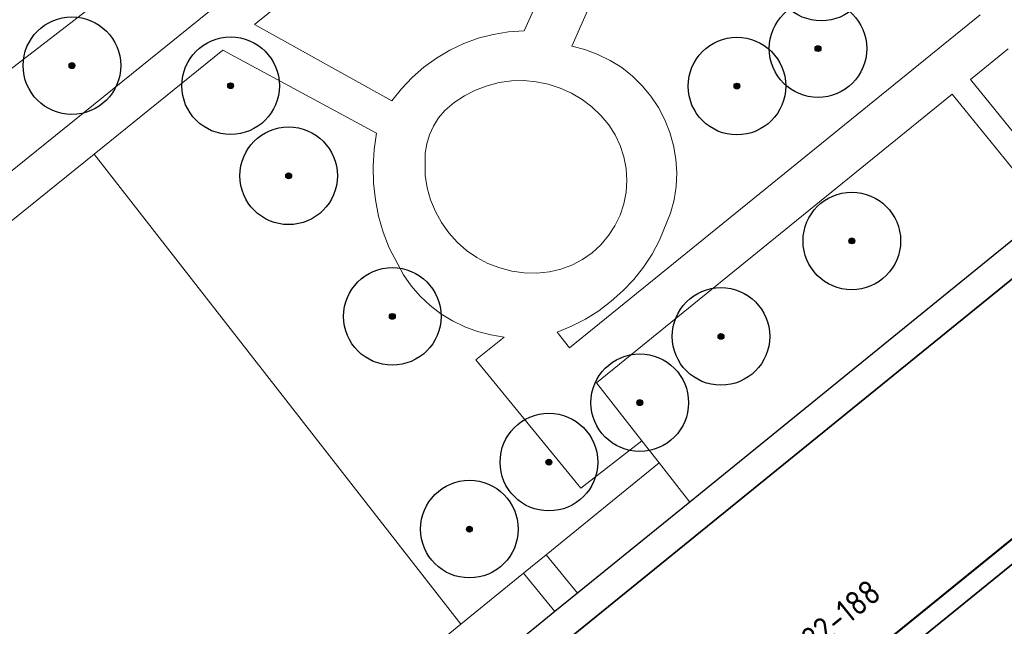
# Model space of a CAD drawing. Header units: metres. Extents: x 92877 to 94117, y 464509 to 465451.
# Tile 80 of 102: x 93310 to 93360, y 465198 to 465229. Entities that reach past the tile are written whole.
import ezdxf
from ezdxf.enums import TextEntityAlignment as Align

# ---------------------------------------------------------------- set-up
doc = ezdxf.new("R2010")
doc.units = ezdxf.units.M
doc.linetypes.add('XX-PROJECTGRENS', pattern=[18, 12, -3, 0, -3])
doc.layers.get('0').update_dxf_attribs({"linetype": 'CONTINUOUS'})
for name, color, linetype, lineweight in [('B-WE-GR-BEPLANTING_CULTUUR-G', 252, 'CONTINUOUS', 18), ('B-WE-GR-BOOM-S', 90, 'CONTINUOUS', 25), ('B-WE-GR-HAAG-G', 252, 'GR-HAAG1', 13), ('B-WE-OG-TOPOGRAFIE_BEBOUWING-GV', 252, 'CONTINUOUS', 35), ('B-WE-OG-TOPOGRAFIE_HUISNUMMER-T25', 7, 'CONTINUOUS', 20), ('B-WE-VH-VERHARDING-GV', 252, 'CONTINUOUS', 18), ('N-WE-KG-GRENS_PROJECT-G', 1, 'XX-PROJECTGRENS', 35)]:
    doc.layers.add(name, color=color, linetype=linetype, lineweight=lineweight)
doc.layers.add('B_OVERBOUWLIJN_LIJN_1', color=252, linetype='CONTINUOUS')
doc.styles.get("Standard").update_dxf_attribs({"font": 'isocp.shx'})
doc.linetypes.add('GR-HAAG1', pattern='A,6,[176,NLCS.SHX,S=0.125,R=0,X=0,Y=0],-2', length=8)

# ---------------------------------------------------------------- blocks, each defined once
blk = doc.blocks.new('SGR-BOOM_01')
at = {"ltscale": 0.1}
h = blk.add_hatch(color=256, dxfattribs=at)
edge = h.paths.add_edge_path()
edge.add_arc((0, 0), 0.15, 0, 360)
for radius in [2.5, 0.045]:
    blk.add_circle((0, 0), radius)
blk.add_circle((0, 0), 0.15, dxfattribs=at)

msp = doc.modelspace()

# ---------------------------------------------------------------- linework, layer by layer
at = {"layer": 'B-WE-GR-BEPLANTING_CULTUUR-G'}
for p, q in [((93332.285, 465198.195), (93313.496, 465222.277)), ((93341.562, 465207.597), (93342.439, 465206.473)), ((93342.439, 465206.473), (93336.66, 465201.75)), ((93342.439, 465206.473), (93344.012, 465204.458)), ((93335.5, 465200.81), (93332.285, 465198.195)), ((93332.285, 465198.195), (93317.074, 465185.822))]:
    msp.add_line(p, q, dxfattribs=at)
at = {"layer": 'B-WE-GR-HAAG-G', "flags": 128}
msp.add_lwpolyline([(93313.85, 465238.61), (93318.04, 465233.45), (93263.08, 465191.08), (93246.89, 465177.72)], dxfattribs=at)
at = {"layer": 'B-WE-OG-TOPOGRAFIE_BEBOUWING-GV'}
for p, q in [((93328.604, 465189.992), (93364.014, 465218.731)), ((93373.615, 465211.897), (93335.712, 465181.136))]:
    msp.add_line(p, q, dxfattribs=at)
at = {"layer": 'B-WE-VH-VERHARDING-GV'}
for p, q in [((93333.04, 465225.564), (93332.475, 465225.276)), ((93336.66, 465201.75), (93335.5, 465200.81)), ((93338.267, 465199.792), (93336.66, 465201.75)), ((93335.5, 465200.81), (93337.102, 465198.845)), ((93337.102, 465198.845), (93338.267, 465199.792))]:
    msp.add_line(p, q, dxfattribs=at)
at = {"layer": 'B-WE-VH-VERHARDING-GV', "flags": 128}
for points in [[(93337.965, 465227.806), (93339.1, 465230.38), (93350.57, 465239.55)], [(93331.682, 465239.522), (93271.62, 465191.05), (93270.29, 465189.18)], [(93328.754, 465225.004), (93321.721, 465228.916), (93332.941, 465237.974)], [(93332.941, 465237.974), (93337.323, 465232.579), (93335.527, 465228.604)], [(93358.896, 465229.419), (93337.854, 465212.349), (93337.219, 465213.163)], [(93335.527, 465228.604), (93334.734, 465228.547), (93333.95, 465228.417), (93333.181, 465228.215), (93332.434, 465227.943), (93331.716, 465227.603), (93331.032, 465227.198), (93330.388, 465226.731), (93329.791, 465226.206), (93329.245, 465225.629), (93328.754, 465225.004)], [(93313.496, 465222.277), (93320.09, 465227.6), (93327.968, 465223.363)], [(93337.219, 465213.163), (93337.961, 465213.467), (93338.674, 465213.834), (93339.354, 465214.26), (93339.994, 465214.743), (93340.591, 465215.278), (93341.141, 465215.863), (93341.638, 465216.492), (93342.08, 465217.162), (93342.463, 465217.866), (93343.031, 465219.257), (93343.208, 465219.935), (93343.312, 465220.628), (93343.343, 465221.328), (93343.3, 465222.028), (93343.184, 465222.719), (93342.996, 465223.394), (93342.738, 465224.045), (93342.413, 465224.666), (93342.024, 465225.25), (93341.577, 465225.789), (93341.075, 465226.278), (93340.525, 465226.712), (93339.932, 465227.085), (93339.303, 465227.394), (93338.645, 465227.635), (93337.965, 465227.806)], [(93364.186, 465218.96), (93358.393, 465226.108), (93360.328, 465227.677)], [(93332.475, 465225.276), (93331.946, 465224.925), (93331.459, 465224.518), (93331.15, 465224.138), (93330.892, 465223.722), (93330.689, 465223.277), (93330.545, 465222.809), (93330.462, 465222.326), (93330.466, 465221.194), (93330.565, 465220.558), (93330.737, 465219.938), (93330.98, 465219.342), (93331.29, 465218.778), (93331.663, 465218.254), (93332.095, 465217.776), (93332.579, 465217.352), (93333.108, 465216.986), (93333.677, 465216.685), (93334.277, 465216.451), (93334.899, 465216.288), (93335.537, 465216.199), (93336.18, 465216.184), (93336.821, 465216.244), (93337.411, 465216.384), (93337.979, 465216.599), (93338.515, 465216.883), (93339.01, 465217.233), (93339.457, 465217.643), (93339.849, 465218.107), (93340.179, 465218.616), (93340.442, 465219.163), (93340.634, 465219.738), (93340.751, 465220.334), (93340.792, 465220.939), (93340.756, 465221.545), (93340.643, 465222.141), (93340.456, 465222.718), (93340.198, 465223.267), (93339.872, 465223.779), (93339.463, 465224.265), (93339.003, 465224.702), (93338.497, 465225.085), (93337.951, 465225.409), (93337.372, 465225.67), (93336.768, 465225.864), (93336.146, 465225.99), (93335.513, 465226.046), (93334.879, 465226.03), (93334.25, 465225.944), (93333.634, 465225.788), (93333.04, 465225.564)], [(93341.562, 465207.597), (93339.241, 465210.571), (93357.462, 465225.352), (93362.335, 465219.34)], [(93327.968, 465223.363), (93327.845, 465222.514), (93327.794, 465221.657), (93327.815, 465220.8), (93327.91, 465219.947), (93328.077, 465219.105), (93328.315, 465218.281), (93328.623, 465217.48), (93329.342, 465216.102), (93329.745, 465215.533), (93330.204, 465215.007), (93330.712, 465214.53), (93331.266, 465214.106), (93331.859, 465213.739), (93332.486, 465213.433), (93333.14, 465213.192), (93333.815, 465213.017), (93334.504, 465212.91)], [(93291.978, 465165.409), (93291.115, 465166.468), (93290.25, 465165.76), (93271.94, 465189.02), (93290.11, 465203.4), (93313.496, 465222.277)], [(93334.504, 465212.91), (93333.06, 465211.738), (93338.44, 465205.16), (93341.562, 465207.597)]]:
    msp.add_lwpolyline(points, dxfattribs=at)
at = {"layer": 'B_OVERBOUWLIJN_LIJN_1'}
for p, q in [((93362.335, 465219.34), (93344.012, 465204.458)), ((93344.012, 465204.458), (93338.267, 465199.792)), ((93338.267, 465199.792), (93337.102, 465198.845)), ((93337.102, 465198.845), (93318.665, 465183.87))]:
    msp.add_line(p, q, dxfattribs=at)
at = {"layer": 'N-WE-KG-GRENS_PROJECT-G', "const_width": 0.1, "flags": 128}
msp.add_lwpolyline([(93142.804, 465086.89), (93145.447, 465089.504), (93147.332, 465091.955), (93148.613, 465093.182), (93161.411, 465113.679), (93167.204, 465122.957), (93170.456, 465128.173), (93179.763, 465143.103), (93186.894, 465154.496), (93187.89, 465154.904), (93188.17, 465154.679), (93191.39, 465152.077), (93194.828, 465149.413), (93202.752, 465142.922), (93211.334, 465136.086), (93246.401, 465107.701), (93253.059, 465102.314), (93253.343, 465100.976), (93245.804, 465089.865), (93244.522, 465087.941), (93231.812, 465069.293), (93227.954, 465063.58), (93226.853, 465062.424), (93215.691, 465046.012), (93211.996, 465040.636), (93204.425, 465029.753), (93202.609, 465027.143), (93198.032, 465020.213), (93194.363, 465014.869), (93190.619, 465009.505), (93189.819, 465008.221), (93185.531, 465002.305), (93181.433, 464996.691), (93178.696, 464993.153), (93172.103, 464984.564), (93163.085, 464972.835), (93161.131, 464970.564), (93154.083, 464961.647), (93148.985, 464955.311), (93145.469, 464951.039), (93138.605, 464942.927), (93131.702, 464935.14), (93128.236, 464931.41), (93126.865, 464929.653), (93122.062, 464924.79), (93112.82, 464915.353), (93112.694, 464915.474), (93110.007, 464912.809), (93108.158, 464914.641), (93097.954, 464904.418), (93099.616, 464902.379), (93097.346, 464900.004), (93095.105, 464898.042), (93093.141, 464896.427), (93087.358, 464891.835), (93084.647, 464889.561), (93079.687, 464885.222), (93073.559, 464880.645), (93064.795, 464874.789), (93057.662, 464870.165), (93057.255, 464870.007), (93057.168, 464870.002), (93056.607, 464870.091), (93053.277, 464868.411), (93060.039, 464854.372), (93062.426, 464849.152), (93065.249, 464843.338), (93068.532, 464844.778), (93069.154, 464846.147), (93077.316, 464850.716), (93083.11, 464853.91), (93083.112, 464853.905), (93087.983, 464856.618), (93087.623, 464857.315), (93087.914, 464857.845), (93094.137, 464862.208), (93094.032, 464862.502), (93094.431, 464862.805), (93094.609, 464862.539), (93096.966, 464864.191), (93097.445, 464863.691), (93100.286, 464866.409), (93107.265, 464873.112), (93113.757, 464878.765), (93119.027, 464883.354), (93126.19, 464890.319), (93126.053, 464890.447), (93129.224, 464893.588), (93132.754, 464897.33), (93136.979, 464901.466), (93141.064, 464906.039), (93145.123, 464910.02), (93146.946, 464911.937), (93151.571, 464916.872), (93154.026, 464919.546), (93161.923, 464928.693), (93166.437, 464933.828), (93170.519, 464938.737), (93174.372, 464943.51), (93176.337, 464945.983), (93178.669, 464948.924), (93181.236, 464952.541), (93184.321, 464956.452), (93185.617, 464958.052), (93188.572, 464961.84), (93195.315, 464970.699), (93197.093, 464969.277), (93199.637, 464972.465), (93198.95, 464972.958), (93202.951, 464977.949), (93202.249, 464978.521), (93202.364, 464978.666), (93202.234, 464979.72), (93202.711, 464980.328), (93203.771, 464980.458), (93206.283, 464983.648), (93206.153, 464984.709), (93206.628, 464985.314), (93207.678, 464985.434), (93209.477, 464987.722), (93211.5, 464990.295), (93211.38, 464991.345), (93211.858, 464991.954), (93212.908, 464992.074), (93215.413, 464995.259), (93215.283, 464996.319), (93215.758, 464996.923), (93216.817, 464997.043), (93217.976, 464998.513), (93217.195, 464999.188), (93221.285, 465004.117), (93220.562, 465004.619), (93224.498, 465009.504), (93223.744, 465010.107), (93228.745, 465016.379), (93228.548, 465017.661), (93229.799, 465019.138), (93230.171, 465019.204), (93232.859, 465016.92), (93240.879, 465028.723), (93247.237, 465037.466), (93243.345, 465039.426), (93245.385, 465042.407), (93267.791, 465074.762), (93271.654, 465080.832), (93274.315, 465084.653), (93274.677, 465085.271), (93280.631, 465092.992), (93283.915, 465097.533), (93293.238, 465109.1), (93296.471, 465112.853), (93305.145, 465123.792), (93308.461, 465126.639), (93309.398, 465127), (93310.34, 465127.104), (93311.021, 465127.029), (93311.569, 465126.572), (93314.325, 465123.425), (93311.446, 465121.218), (93317.763, 465113.435), (93320.742, 465115.844), (93321.734, 465114.618), (93318.743, 465112.198), (93332.363, 465095.383), (93335.324, 465097.784), (93336.313, 465096.566), (93333.394, 465094.197), (93346.863, 465077.572), (93349.745, 465079.914), (93350.754, 465078.674), (93347.845, 465076.305), (93354.176, 465068.5), (93362.85, 465075.591), (93361.376, 465077.286), (93365.219, 465080.332), (93350.596, 465098.232), (93346.729, 465095.077), (93346.089, 465095.987), (93350.715, 465099.775, 0.50922), (93350.922, 465101.967), (93324.402, 465134.651), (93320.907, 465131.811), (93318.885, 465134.322, -0.098106), (93317.859, 465136.546), (93317.809, 465136.827), (93329.287, 465148.479), (93335.156, 465154.254), (93344.697, 465163.309, -0.349567), (93347.493, 465163.354), (93347.813, 465163.049), (93349.127, 465161.413), (93346.391, 465159.229), (93348.191, 465157.343), (93348.243, 465157.384), (93353.341, 465151.084), (93356.361, 465153.524), (93357.294, 465152.369), (93354.273, 465149.929), (93367.901, 465133.094), (93370.919, 465135.533), (93371.856, 465134.369), (93368.844, 465131.928), (93379.841, 465118.334), (93382.859, 465120.772), (93383.785, 465119.621), (93380.762, 465117.178), (93384.644, 465112.392), (93390.968, 465117.536), (93393.698, 465119.744), (93389.575, 465124.751), (93393.126, 465127.653), (93381.652, 465141.958), (93378.045, 465139.012), (93374.932, 465142.847), (93384.724, 465150.628, 0.393005), (93384.971, 465152.673), (93376.322, 465163.131, 0.393551), (93374.278, 465163.377), (93369.858, 465159.798), (93359.893, 465172.144), (93359.196, 465171.59), (93356.894, 465174.416), (93366.327, 465182.365), (93383.74, 465196.71, -0.309181), (93386.819, 465196.235), (93386.977, 465196.072), (93387.797, 465195.067), (93385.13, 465192.859), (93391.412, 465185.104), (93394.43, 465187.543), (93395.435, 465186.298), (93392.425, 465183.858), (93405.872, 465167.212), (93408.891, 465169.662), (93409.895, 465168.418), (93406.884, 465165.977), (93415.682, 465155.114), (93422.305, 465160.477), (93419.312, 465164.504), (93427.805, 465171.459), (93432.936, 465175.602, 0.389945), (93433.117, 465177.605), (93406.306, 465210.598, 0.403895), (93404.272, 465210.792), (93395.071, 465203.259, -0.04985), (93394.529, 465205.075), (93406.003, 465214.474), (93406.153, 465214.258), (93408.855, 465216.515), (93413.243, 465220.126), (93424.061, 465228.978), (93433.335, 465236.564), (93456.901, 465255.803), (93462.358, 465260.256), (93474.24, 465257.384), (93487.491, 465268.365), (93481.957, 465274.413), (93477.953, 465270.75), (93460.622, 465275.164), (93454.054, 465277.377), (93450.532, 465272.851), (93448.516, 465271.205), (93400.455, 465231.959), (93399.011, 465233.652), (93395.691, 465230.975), (93395.475, 465231.241), (93389.321, 465226.059), (93372.983, 465212.672), (93260.058, 465121.022), (93254.212, 465128.327), (93255.485, 465129.359), (93251.172, 465134.67), (93250.976, 465134.513), (93249.73, 465136.066), (93249.925, 465136.222), (93245.512, 465141.593), (93245.414, 465141.489), (93215.797, 465178.086), (93224.817, 465185.374), (93221.615, 465189.311), (93221.504, 465189.439), (93221.504, 465189.484), (93221.582, 465189.664), (93258.555, 465216.278), (93287.858, 465237.306), (93316.719, 465257.815), (93323.665, 465262.74), (93325.266, 465260.773), (93334.631, 465268.404), (93348.967, 465280.041), (93353.283, 465283.494), (93353.525, 465283.192), (93373.219, 465297.094), (93403.844, 465318.948), (93403.686, 465319.158), (93405.483, 465320.403), (93410.351, 465324.912), (93402.835, 465333.569), (93398.335, 465338.895), (93392.573, 465334.08), (93389.104, 465331.474), (93348.447, 465302.964), (93320.1, 465282.787), (93289.014, 465260.48), (93254.82, 465235.917), (93226.588, 465215.717), (93213.129, 465205.995), (93182.769, 465181.222), (93183.254, 465180.57), (93182.292, 465179.905), (93183.685, 465178.016), (93174.631, 465171.467), (93173.396, 465173.195), (93172.303, 465172.388), (93168.471, 465170.193), (93170.119, 465168.084), (93171.264, 465166.905), (93171.887, 465165.92), (93172.046, 465165.485), (93172.061, 465164.02), (93171.791, 465162.221), (93171.603, 465161.889), (93167.902, 465156.013), (93164.39, 465150.403), (93160.435, 465144.058), (93158.382, 465140.726), (93156.607, 465137.917), (93154.807, 465135.049), (93153.786, 465134.188), (93154.016, 465133.775), (93153.338, 465133.133), (93153.16, 465132.506), (93153.134, 465132.463), (93152.077, 465130.671), (93150.973, 465128.906), (93147.775, 465123.769), (93144.058, 465117.809), (93140.544, 465112.153), (93139.017, 465109.781), (93136.381, 465105.485), (93134.48, 465102.415), (93134.183, 465101.965), (93133.958, 465101.735), (93130.915, 465098.93), (93126.03, 465094.455), (93121.818, 465090.575), (93117.904, 465086.833), (93113.47, 465082.448), (93112.834, 465082.495), (93109.779, 465079.439), (93106.782, 465076.441), (93106.819, 465075.801), (93105.522, 465074.513), (93100.162, 465069.076), (93097.993, 465066.793), (93094.572, 465063.113), (93089.135, 465057.106), (93083.693, 465051.015), (93080.417, 465047.335), (93077.017, 465043.497), (93073.934, 465040.014), (93073.472, 465039.534), (93072.001, 465037.863), (93071.812, 465037.638), (93069.705, 465035.225), (93068.078, 465033.424), (93064.121, 465029.238), (93059.891, 465024.784), (93054.546, 465019.348), (93051.829, 465016.783), (93042.954, 465008.588), (93039.428, 465005.328), (93039.04, 465005.881), (93035.768, 465003.501), (93034.642, 465002.582), (93035.282, 465001.847), (93028.269, 464995.871), (93027.63, 464996.626), (93025.853, 464995.108), (93024.898, 464994.489), (93025.348, 464993.801), (93025.385, 464993.139), (93023.546, 464991.657), (93020.74, 464989.867), (93009.831, 464980.839), (93002.614, 464974.822), (93001.219, 464974.424), (92997.627, 464972.314), (93000.275, 464968.182), (93003.222, 464963.818), (93004.539, 464962.472), (93005.558, 464961.008), (93007.714, 464956.785), (93011.389, 464958.36), (93011.758, 464959.803), (93016.761, 464964.005), (93022.798, 464969.066), (93023.124, 464969.069), (93023.859, 464969.958), (93031.994, 464976.787), (93034.007, 464978.44), (93039.335, 464982.95), (93042.149, 464985.327), (93043.343, 464986.286), (93048.652, 464990.9), (93051.638, 464993.482), (93054.319, 464995.599), (93054.16, 464995.728), (93056.817, 464998.088), (93056.95, 464998.249), (93057.025, 464998.223), (93061.752, 465002.708), (93069.172, 465009.817), (93070.327, 465011.305), (93072.947, 465014.003), (93077.454, 465018.647), (93081.951, 465023.517), (93086.147, 465028.149), (93090.291, 465032.813), (93095.645, 465038.867), (93100.706, 465044.522), (93107.652, 465052.218), (93109.08, 465053.733), (93109.476, 465054.154), (93112.165, 465057.006), (93113.936, 465058.77), (93117.521, 465062.601), (93121.643, 465066.775), (93123.547, 465068.699), (93128.69, 465073.617), (93128.797, 465073.72), (93131.858, 465076.592), (93136.523, 465080.981), (93138.359, 465082.708)], format="xyb", close=True, dxfattribs=at)

# ---------------------------------------------------------------- block references
at = {"layer": 'B-WE-GR-BOOM-S'}
for p, rotation in [((93346.759, 465232.189), 39), ((93350.748, 465231.611), 129), ((93350.582, 465227.687), 39), ((93312.365, 465226.815), 38.00000000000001), ((93320.494, 465225.787), 152), ((93346.431, 465225.769), 112), ((93323.466, 465221.172), 152), ((93352.314, 465217.833), 39), ((93328.777, 465213.968), 131), ((93345.612, 465212.943), 39), ((93341.452, 465209.548), 128), ((93336.798, 465206.502), 129), ((93332.724, 465203.069), 128)]:
    msp.add_blockref('SGR-BOOM_01', p, dxfattribs=dict(at, rotation=rotation))

# ---------------------------------------------------------------- texts
at = {"layer": 'B-WE-OG-TOPOGRAFIE_HUISNUMMER-T25'}
msp.add_text('122-188', height=1.25, rotation=39.1, dxfattribs=at).set_placement((93351.533, 465198.483), align=Align.MIDDLE)

doc.saveas('drawing.dxf')
